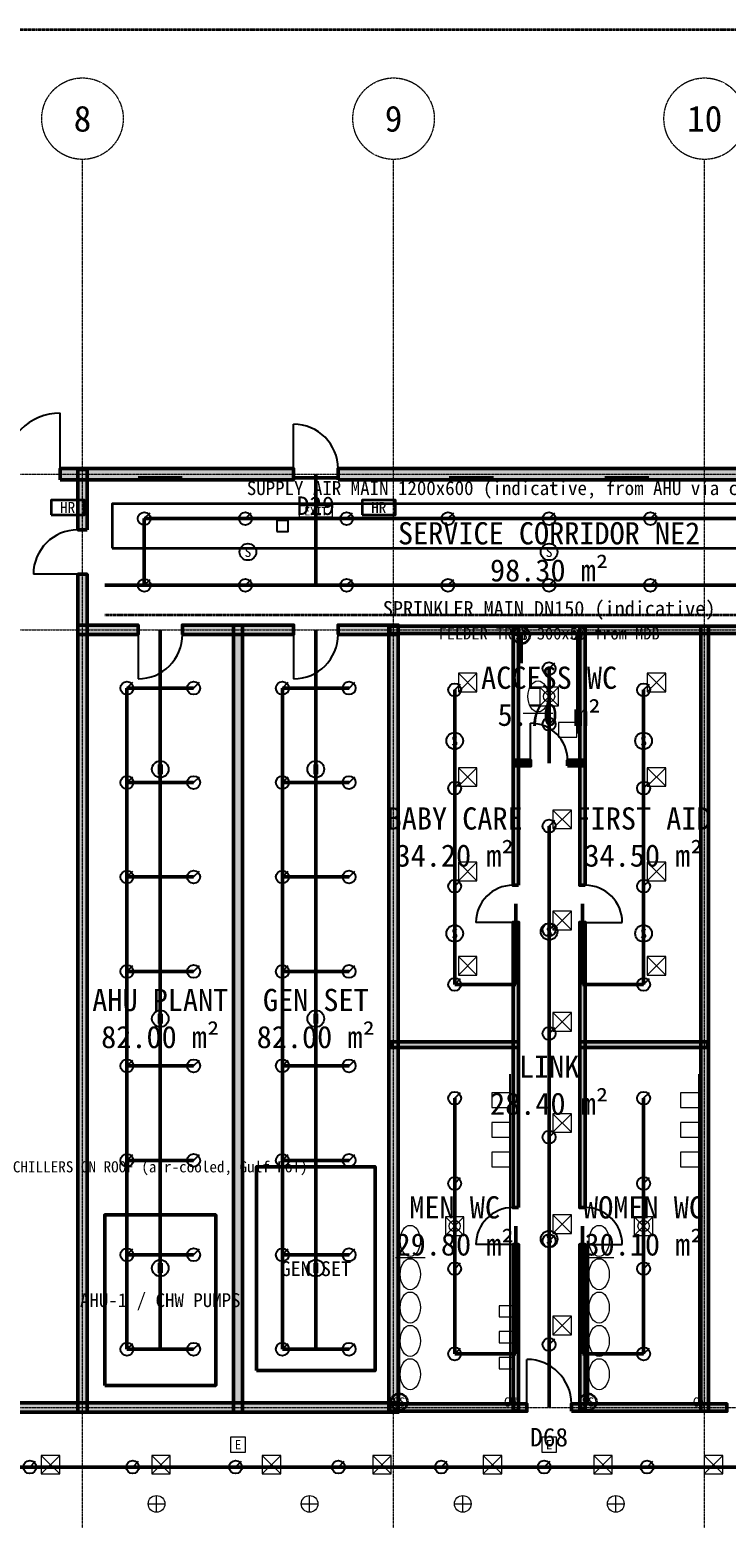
# Model space of a CAD drawing. Header units: millimetres. Extents: x -5300 to 125300, y -375 to 90375.
# Tile 6 of 9: x 62776 to 81583, y 49812 to 90000. Entities that reach past the tile are written whole.
import ezdxf
from ezdxf.enums import TextEntityAlignment as Align

# ---------------------------------------------------------------- set-up
doc = ezdxf.new("R2010")
doc.units = ezdxf.units.MM
for name, pattern in [('CENTER', [5.08, 3.175, -0.635, 0.635, -0.635]), ('DASHED', [1.524, 1.27, -0.254]), ('PHANTOM', [6.35, 3.175, -0.635, 0.635, -0.635, 0.635, -0.635])]:
    doc.linetypes.add(name, pattern=pattern)
for name, color, linetype, lineweight in [('0-填充', 8, 'Continuous', 9), ('0-墙体', 7, 'Continuous', 50), ('0-房间', 2, 'Continuous', 18), ('0-用地红线', 1, 'PHANTOM', 35), ('0-轴线', 1, 'CENTER', 13), ('0-门', 3, 'Continuous', 25), ('0-门窗编号', 2, 'Continuous', 18), ('E-ANNO-TEXT', 52, 'Continuous', 18), ('E-DB', 6, 'Continuous', 50), ('E-FALM', 230, 'Continuous', 25), ('E-LITE', 2, 'Continuous', 18), ('E-LITE-EMER', 40, 'Continuous', 18), ('E-TRAY', 210, 'DASHED', 35), ('FP-ANNO-TEXT', 14, 'Continuous', 18), ('FP-HOSE', 20, 'Continuous', 35), ('FP-SPRK-HEAD', 1, 'Continuous', 25), ('FP-SPRK-PIPE', 12, 'Continuous', 50), ('M-ANNO-TEXT', 150, 'Continuous', 18), ('M-HVAC-EQPT', 30, 'Continuous', 50), ('M-HVAC-RCG', 3, 'Continuous', 18), ('M-HVAC-SAD', 5, 'Continuous', 35), ('M-HVAC-SCD', 4, 'Continuous', 18), ('P-ANNO-TEXT', 94, 'Continuous', 18), ('P-DCW', 160, 'Continuous', 25), ('P-FIXT', 90, 'Continuous', 18), ('P-SANR', 34, 'Continuous', 35)]:
    doc.layers.add(name, color=color, linetype=linetype, lineweight=lineweight)
doc.styles.add('CN-ARIAL', font='simsun.ttc')

msp = doc.modelspace()

# ---------------------------------------------------------------- hatches: boundary and pattern name
at = {"layer": '0-填充'}
for points in [[(63600, 77850), (69900, 77850), (69900, 78150), (63600, 78150)], [(64325, 76500), (64325, 78125), (64075, 78125), (64075, 76500)], [(71100, 77850), (82500, 77850), (82500, 78150), (71100, 78150)], [(64325, 52675), (64325, 75300), (64075, 75300), (64075, 52675)], [(64075, 73675), (65700, 73675), (65700, 73925), (64075, 73925)], [(66900, 73675), (69900, 73675), (69900, 73925), (66900, 73925)], [(68525, 52675), (68525, 73925), (68275, 73925), (68275, 52675)], [(71100, 73675), (72725, 73675), (72725, 73925), (71100, 73925)], [(72725, 52675), (72725, 73925), (72475, 73925), (72475, 52675)], [(72500, 73700), (84700, 73700), (84700, 73900), (72500, 73900)], [(75975, 66900), (75975, 73875), (75825, 73875), (75825, 66900)], [(77775, 66900), (77775, 73875), (77625, 73875), (77625, 66900)], [(81100, 52700), (81100, 73900), (80900, 73900), (80900, 52700)], [(75825, 70125), (76300, 70125), (76300, 70275), (75825, 70275)], [(77300, 70125), (77775, 70125), (77775, 70275), (77300, 70275)], [(75975, 58200), (75975, 65900), (75825, 65900), (75825, 58200)], [(77775, 58200), (77775, 65900), (77625, 65900), (77625, 58200)], [(72525, 62525), (75975, 62525), (75975, 62675), (72525, 62675)], [(77625, 62525), (81075, 62525), (81075, 62675), (77625, 62675)], [(75975, 52725), (75975, 57200), (75825, 57200), (75825, 52725)], [(77775, 52725), (77775, 57200), (77625, 57200), (77625, 52725)], [(47275, 52675), (72725, 52675), (72725, 52925), (47275, 52925)], [(72500, 52700), (76200, 52700), (76200, 52900), (72500, 52900)], [(77400, 52700), (81600, 52700), (81600, 52900), (77400, 52900)]]:
    msp.add_hatch(color=256, dxfattribs=at).paths.add_polyline_path(points)

# ---------------------------------------------------------------- linework, layer by layer
at = {"layer": '0-墙体'}
for p, q in [((63600, 77850), (63600, 78150)), ((69900, 77850), (69900, 78150)), ((71100, 77850), (71100, 78150)), ((64325, 76500), (64075, 76500)), ((64325, 75300), (64075, 75300)), ((65700, 73675), (65700, 73925)), ((66900, 73675), (66900, 73925)), ((69900, 73675), (69900, 73925)), ((71100, 73675), (71100, 73925)), ((76300, 70125), (76300, 70275)), ((77300, 70125), (77300, 70275)), ((75975, 66900), (75825, 66900)), ((77775, 66900), (77625, 66900)), ((75975, 65900), (75825, 65900)), ((77775, 65900), (77625, 65900)), ((75975, 58200), (75825, 58200)), ((77775, 58200), (77625, 58200)), ((75975, 57200), (75825, 57200)), ((77775, 57200), (77625, 57200)), ((76200, 52700), (76200, 52900)), ((77400, 52700), (77400, 52900))]:
    msp.add_line(p, q, dxfattribs=at)
for points in [[(63600, 77850), (69900, 77850), (69900, 78150), (63600, 78150)], [(64325, 76500), (64325, 78125), (64075, 78125), (64075, 76500)], [(71100, 77850), (82500, 77850), (82500, 78150), (71100, 78150)], [(64325, 52675), (64325, 75300), (64075, 75300), (64075, 52675)], [(64075, 73675), (65700, 73675), (65700, 73925), (64075, 73925)], [(66900, 73675), (69900, 73675), (69900, 73925), (66900, 73925)], [(68525, 52675), (68525, 73925), (68275, 73925), (68275, 52675)], [(71100, 73675), (72725, 73675), (72725, 73925), (71100, 73925)], [(72725, 52675), (72725, 73925), (72475, 73925), (72475, 52675)], [(72500, 73700), (84700, 73700), (84700, 73900), (72500, 73900)], [(75975, 66900), (75975, 73875), (75825, 73875), (75825, 66900)], [(77775, 66900), (77775, 73875), (77625, 73875), (77625, 66900)], [(81100, 52700), (81100, 73900), (80900, 73900), (80900, 52700)], [(75825, 70125), (76300, 70125), (76300, 70275), (75825, 70275)], [(77300, 70125), (77775, 70125), (77775, 70275), (77300, 70275)], [(75975, 58200), (75975, 65900), (75825, 65900), (75825, 58200)], [(77775, 58200), (77775, 65900), (77625, 65900), (77625, 58200)], [(72525, 62525), (75975, 62525), (75975, 62675), (72525, 62675)], [(77625, 62525), (81075, 62525), (81075, 62675), (77625, 62675)], [(75975, 52725), (75975, 57200), (75825, 57200), (75825, 52725)], [(77775, 52725), (77775, 57200), (77625, 57200), (77625, 52725)], [(47275, 52675), (72725, 52675), (72725, 52925), (47275, 52925)], [(72500, 52700), (76200, 52700), (76200, 52900), (72500, 52900)], [(77400, 52700), (81600, 52700), (81600, 52900), (77400, 52900)]]:
    msp.add_lwpolyline(points, close=True, dxfattribs=at)
at = {"layer": '0-用地红线'}
msp.add_lwpolyline([(0, 0), (120000, 0), (120000, 90000), (0, 90000)], close=True, dxfattribs=at)
at = {"layer": '0-轴线'}
for p, q in [((64200, 7100), (64200, 86500)), ((72600, 7100), (72600, 86500)), ((81000, 7100), (81000, 86500)), ((-3100, 78000), (123100, 78000)), ((-3100, 73800), (123100, 73800)), ((-3100, 52800), (123100, 52800))]:
    msp.add_line(p, q, dxfattribs=at)
for centre in [(64200, 87600), (72600, 87600), (81000, 87600)]:
    msp.add_circle(centre, 1100, dxfattribs=at)
at = {"layer": '0-门'}
for p, q in [((63600, 78150), (63600, 79650)), ((69900, 78150), (69900, 79350)), ((64075, 75300), (62875, 75300)), ((65700, 73675), (65700, 72475)), ((69900, 73675), (69900, 72475)), ((76300, 70275), (76300, 71275)), ((75825, 65900), (74825, 65900)), ((77775, 65900), (78775, 65900)), ((75825, 57200), (74825, 57200)), ((77775, 57200), (78775, 57200)), ((76200, 52900), (76200, 54100))]:
    msp.add_line(p, q, dxfattribs=at)
for centre, radius, start, end in [((63600, 78150), 1500, 90, 180), ((69900, 78150), 1200, 0, 90), ((64075, 75300), 1200, 90, 180), ((65700, 73675), 1200, -90, 0), ((69900, 73675), 1200, -90, 0), ((76300, 70275), 1000, 0, 90), ((75825, 65900), 1000, 90, 180), ((77775, 65900), 1000, 0, 90), ((75825, 57200), 1000, 90, 180), ((77775, 57200), 1000, 0, 90), ((76200, 52900), 1200, 0, 90)]:
    msp.add_arc(centre, radius, start, end, dxfattribs=at)
at = {"layer": 'E-DB'}
msp.add_lwpolyline([(68900, 53800), (72100, 53800), (72100, 59300), (68900, 59300)], close=True, dxfattribs=at)
at = {"layer": 'E-FALM'}
msp.add_lwpolyline([(69450, 76450), (69750, 76450), (69750, 76750), (69450, 76750)], close=True, dxfattribs=at)
for centre in [(68666.7, 75900), (76800, 75900), (74250, 70800), (79350, 70800), (66300, 70033.3), (70500, 70033.3), (74250, 65600), (76800, 65650), (79350, 65600), (66300, 63300), (70500, 63300), (76800, 57350), (66300, 56566.7), (70500, 56566.7)]:
    msp.add_circle(centre, 225, dxfattribs=at)
at = {"layer": 'E-LITE'}
for p, q in [((66200, 49975), (66200, 50425)), ((70333.3, 49975), (70333.3, 50425)), ((74466.7, 49975), (74466.7, 50425)), ((78600, 49975), (78600, 50425)), ((65975, 50200), (66425, 50200)), ((70108.3, 50200), (70558.3, 50200)), ((74241.7, 50200), (74691.7, 50200)), ((78375, 50200), (78825, 50200))]:
    msp.add_line(p, q, dxfattribs=at)
at = {"layer": 'E-LITE', "const_width": 100}
for points in [[(65700, 77900), (66900, 77900)], [(69900, 77900), (71100, 77900)], [(74100, 77900), (75300, 77900)], [(78300, 77900), (79500, 77900)]]:
    msp.add_lwpolyline(points, dxfattribs=at)
at = {"layer": 'E-LITE'}
for centre in [(66200, 50200), (70333.3, 50200), (74466.7, 50200), (78600, 50200)]:
    msp.add_circle(centre, 225, dxfattribs=at)
at = {"layer": 'E-LITE-EMER'}
for points in [[(70050, 76850), (70950, 76850), (70950, 77150), (70050, 77150)], [(68200, 51600), (68600, 51600), (68600, 52000), (68200, 52000)], [(76600, 51600), (77000, 51600), (77000, 52000), (76600, 52000)]]:
    msp.add_lwpolyline(points, close=True, dxfattribs=at)
at = {"layer": 'E-TRAY'}
msp.add_line((64800, 74200), (88800, 74200), dxfattribs=at)
at = {"layer": 'FP-HOSE'}
for points in [[(63350, 76900), (64250, 76900), (64250, 77300), (63350, 77300)], [(71750, 76900), (72650, 76900), (72650, 77300), (71750, 77300)]]:
    msp.add_lwpolyline(points, close=True, dxfattribs=at)
at = {"layer": 'FP-SPRK-HEAD'}
for p, q in [((65866.7, 76800), (66024.2, 76957.5)), ((68600, 76800), (68757.5, 76957.5)), ((71333.3, 76800), (71490.8, 76957.5)), ((74066.7, 76800), (74224.2, 76957.5)), ((76800, 76800), (76957.5, 76957.5)), ((79533.3, 76800), (79690.8, 76957.5)), ((65866.7, 75000), (66024.2, 75157.5)), ((68600, 75000), (68757.5, 75157.5)), ((71333.3, 75000), (71490.8, 75157.5)), ((74066.7, 75000), (74224.2, 75157.5)), ((76800, 75000), (76957.5, 75157.5)), ((79533.3, 75000), (79690.8, 75157.5)), ((76800, 72750), (76957.5, 72907.5)), ((65400, 72225), (65557.5, 72382.5)), ((67200, 72225), (67357.5, 72382.5)), ((69600, 72225), (69757.5, 72382.5)), ((71400, 72225), (71557.5, 72382.5)), ((74250, 72175), (74407.5, 72332.5)), ((79350, 72175), (79507.5, 72332.5)), ((76800, 71250), (76957.5, 71407.5)), ((65400, 69675), (65557.5, 69832.5)), ((67200, 69675), (67357.5, 69832.5)), ((69600, 69675), (69757.5, 69832.5)), ((71400, 69675), (71557.5, 69832.5)), ((74250, 69525), (74407.5, 69682.5)), ((79350, 69525), (79507.5, 69682.5)), ((76800, 68500), (76957.5, 68657.5)), ((65400, 67125), (65557.5, 67282.5)), ((67200, 67125), (67357.5, 67282.5)), ((69600, 67125), (69757.5, 67282.5)), ((71400, 67125), (71557.5, 67282.5)), ((74250, 66875), (74407.5, 67032.5)), ((79350, 66875), (79507.5, 67032.5)), ((76800, 65700), (76957.5, 65857.5)), ((65400, 64575), (65557.5, 64732.5)), ((67200, 64575), (67357.5, 64732.5)), ((69600, 64575), (69757.5, 64732.5)), ((71400, 64575), (71557.5, 64732.5)), ((74250, 64225), (74407.5, 64382.5)), ((79350, 64225), (79507.5, 64382.5)), ((76800, 62900), (76957.5, 63057.5)), ((65400, 62025), (65557.5, 62182.5)), ((67200, 62025), (67357.5, 62182.5)), ((69600, 62025), (69757.5, 62182.5)), ((71400, 62025), (71557.5, 62182.5)), ((74250, 61150), (74407.5, 61307.5)), ((79350, 61150), (79507.5, 61307.5)), ((76800, 60100), (76957.5, 60257.5)), ((65400, 59475), (65557.5, 59632.5)), ((67200, 59475), (67357.5, 59632.5)), ((69600, 59475), (69757.5, 59632.5)), ((71400, 59475), (71557.5, 59632.5)), ((74250, 58850), (74407.5, 59007.5)), ((79350, 58850), (79507.5, 59007.5)), ((65400, 56925), (65557.5, 57082.5)), ((67200, 56925), (67357.5, 57082.5)), ((69600, 56925), (69757.5, 57082.5)), ((71400, 56925), (71557.5, 57082.5)), ((76800, 57300), (76957.5, 57457.5)), ((74250, 56550), (74407.5, 56707.5)), ((79350, 56550), (79507.5, 56707.5)), ((76800, 54500), (76957.5, 54657.5)), ((65400, 54375), (65557.5, 54532.5)), ((67200, 54375), (67357.5, 54532.5)), ((69600, 54375), (69757.5, 54532.5)), ((71400, 54375), (71557.5, 54532.5)), ((74250, 54250), (74407.5, 54407.5)), ((79350, 54250), (79507.5, 54407.5)), ((62777.8, 51192.9), (62935.3, 51350.4)), ((65555.6, 51192.9), (65713.1, 51350.4)), ((68333.3, 51192.9), (68490.8, 51350.4)), ((71111.1, 51192.9), (71268.6, 51350.4)), ((73888.9, 51192.9), (74046.4, 51350.4)), ((76666.7, 51192.9), (76824.2, 51350.4)), ((79444.4, 51192.9), (79601.9, 51350.4))]:
    msp.add_line(p, q, dxfattribs=at)
for centre in [(65866.7, 76800), (68600, 76800), (71333.3, 76800), (74066.7, 76800), (76800, 76800), (79533.3, 76800), (65866.7, 75000), (68600, 75000), (71333.3, 75000), (74066.7, 75000), (76800, 75000), (79533.3, 75000), (76800, 72750), (65400, 72225), (67200, 72225), (69600, 72225), (71400, 72225), (74250, 72175), (79350, 72175), (76800, 71250), (65400, 69675), (67200, 69675), (69600, 69675), (71400, 69675), (74250, 69525), (79350, 69525), (76800, 68500), (65400, 67125), (67200, 67125), (69600, 67125), (71400, 67125), (74250, 66875), (79350, 66875), (76800, 65700), (65400, 64575), (67200, 64575), (69600, 64575), (71400, 64575), (74250, 64225), (79350, 64225), (76800, 62900), (65400, 62025), (67200, 62025), (69600, 62025), (71400, 62025), (74250, 61150), (79350, 61150), (76800, 60100), (65400, 59475), (67200, 59475), (69600, 59475), (71400, 59475), (74250, 58850), (79350, 58850), (76800, 57300), (65400, 56925), (67200, 56925), (69600, 56925), (71400, 56925), (74250, 56550), (79350, 56550), (76800, 54500), (65400, 54375), (67200, 54375), (69600, 54375), (71400, 54375), (74250, 54250), (79350, 54250), (62777.8, 51192.9), (65555.6, 51192.9), (68333.3, 51192.9), (71111.1, 51192.9), (73888.9, 51192.9), (76666.7, 51192.9), (79444.4, 51192.9)]:
    msp.add_circle(centre, 175, dxfattribs=at)
at = {"layer": 'FP-SPRK-PIPE'}
for p, q in [((70500, 75000), (70500, 78000)), ((65866.7, 76800), (68600, 76800)), ((65866.7, 75000), (65866.7, 76800)), ((68600, 76800), (71333.3, 76800)), ((71333.3, 76800), (74066.7, 76800)), ((74066.7, 76800), (76800, 76800)), ((76800, 76800), (79533.3, 76800)), ((79533.3, 76800), (82266.7, 76800)), ((64800, 75000), (88800, 75000)), ((65866.7, 75000), (68600, 75000)), ((65866.7, 75000), (70500, 75000)), ((68600, 75000), (71333.3, 75000)), ((71333.3, 75000), (74066.7, 75000)), ((74066.7, 75000), (76800, 75000)), ((76800, 75000), (79533.3, 75000)), ((79533.3, 75000), (82266.7, 75000)), ((66300, 54375), (66300, 73800)), ((70500, 54375), (70500, 73800)), ((76800, 71250), (76800, 72750)), ((65400, 72225), (67200, 72225)), ((65400, 69675), (65400, 72225)), ((69600, 72225), (71400, 72225)), ((69600, 69675), (69600, 72225)), ((74250, 69525), (74250, 72175)), ((79350, 69525), (79350, 72175)), ((76800, 71250), (76800, 71250)), ((76800, 71250), (76800, 70200)), ((65400, 69675), (67200, 69675)), ((65400, 67125), (65400, 69675)), ((69600, 69675), (71400, 69675)), ((69600, 67125), (69600, 69675)), ((74250, 66875), (74250, 69525)), ((79350, 66875), (79350, 69525)), ((76800, 65700), (76800, 68500)), ((65400, 67125), (67200, 67125)), ((65400, 64575), (65400, 67125)), ((69600, 67125), (71400, 67125)), ((69600, 64575), (69600, 67125)), ((74250, 64225), (74250, 66875)), ((79350, 64225), (79350, 66875)), ((75900, 64225), (75900, 66400)), ((77700, 64225), (77700, 66400)), ((76800, 62900), (76800, 65700)), ((65400, 64575), (67200, 64575)), ((65400, 62025), (65400, 64575)), ((69600, 64575), (71400, 64575)), ((69600, 62025), (69600, 64575)), ((74250, 64225), (75900, 64225)), ((79350, 64225), (77700, 64225)), ((76800, 60100), (76800, 62900)), ((65400, 62025), (67200, 62025)), ((65400, 59475), (65400, 62025)), ((69600, 62025), (71400, 62025)), ((69600, 59475), (69600, 62025)), ((74250, 58850), (74250, 61150)), ((79350, 58850), (79350, 61150)), ((76800, 57300), (76800, 60100)), ((65400, 59475), (67200, 59475)), ((65400, 56925), (65400, 59475)), ((69600, 59475), (71400, 59475)), ((69600, 56925), (69600, 59475)), ((74250, 56550), (74250, 58850)), ((79350, 56550), (79350, 58850)), ((75900, 54250), (75900, 57700)), ((77700, 54250), (77700, 57700)), ((76800, 54500), (76800, 57300)), ((65400, 56925), (67200, 56925)), ((65400, 54375), (65400, 56925)), ((69600, 56925), (71400, 56925)), ((69600, 54375), (69600, 56925)), ((74250, 54250), (74250, 56550)), ((79350, 54250), (79350, 56550)), ((65400, 54375), (67200, 54375)), ((65400, 54375), (66300, 54375)), ((69600, 54375), (71400, 54375)), ((69600, 54375), (70500, 54375)), ((76800, 54500), (76800, 54500)), ((76800, 54500), (76800, 52800)), ((74250, 54250), (75900, 54250)), ((79350, 54250), (77700, 54250)), ((60000, 51192.9), (62777.8, 51192.9)), ((62777.8, 51192.9), (65555.6, 51192.9)), ((65555.6, 51192.9), (68333.3, 51192.9)), ((68333.3, 51192.9), (71111.1, 51192.9)), ((71111.1, 51192.9), (73888.9, 51192.9)), ((73888.9, 51192.9), (76666.7, 51192.9)), ((76666.7, 51192.9), (79444.4, 51192.9)), ((79444.4, 51192.9), (82222.2, 51192.9))]:
    msp.add_line(p, q, dxfattribs=at)
at = {"layer": 'M-HVAC-EQPT'}
msp.add_lwpolyline([(64800, 53400), (67800, 53400), (67800, 58000), (64800, 58000)], close=True, dxfattribs=at)
at = {"layer": 'M-HVAC-RCG'}
for p, q in [((76550, 71750), (77050, 72250)), ((76550, 72250), (77050, 71750)), ((74000, 57450), (74500, 57950)), ((74000, 57950), (74500, 57450)), ((79100, 57450), (79600, 57950)), ((79100, 57950), (79600, 57450))]:
    msp.add_line(p, q, dxfattribs=at)
for points in [[(76550, 71750), (77050, 71750), (77050, 72250), (76550, 72250)], [(74000, 57450), (74500, 57450), (74500, 57950), (74000, 57950)], [(79100, 57450), (79600, 57450), (79600, 57950), (79100, 57950)]]:
    msp.add_lwpolyline(points, close=True, dxfattribs=at)
at = {"layer": 'M-HVAC-SAD'}
msp.add_lwpolyline([(65000, 76000), (88600, 76000), (88600, 77200), (65000, 77200)], close=True, dxfattribs=at)
at = {"layer": 'M-HVAC-SCD'}
for p, q in [((74350, 72125), (74850, 72625)), ((74350, 72625), (74850, 72125)), ((79450, 72125), (79950, 72625)), ((79450, 72625), (79950, 72125)), ((74350, 69575), (74850, 70075)), ((74350, 70075), (74850, 69575)), ((79450, 69575), (79950, 70075)), ((79450, 70075), (79950, 69575)), ((76900, 68433.3), (77400, 68933.3)), ((76900, 68933.3), (77400, 68433.3)), ((74350, 67025), (74850, 67525)), ((74350, 67525), (74850, 67025)), ((79450, 67025), (79950, 67525)), ((79450, 67525), (79950, 67025)), ((76900, 65700), (77400, 66200)), ((76900, 66200), (77400, 65700)), ((74350, 64475), (74850, 64975)), ((74350, 64975), (74850, 64475)), ((79450, 64475), (79950, 64975)), ((79450, 64975), (79950, 64475)), ((76900, 62966.7), (77400, 63466.7)), ((76900, 63466.7), (77400, 62966.7)), ((76900, 60233.3), (77400, 60733.3)), ((76900, 60733.3), (77400, 60233.3)), ((76900, 57500), (77400, 58000)), ((76900, 58000), (77400, 57500)), ((76900, 54766.7), (77400, 55266.7)), ((76900, 55266.7), (77400, 54766.7)), ((63084, 51007.7), (63584, 51507.7)), ((63084, 51507.7), (63584, 51007.7)), ((66068, 51007.7), (66568, 51507.7)), ((66068, 51507.7), (66568, 51007.7)), ((69052, 51007.7), (69552, 51507.7)), ((69052, 51507.7), (69552, 51007.7)), ((72036, 51007.7), (72536, 51507.7)), ((72036, 51507.7), (72536, 51007.7)), ((75020, 51007.7), (75520, 51507.7)), ((75020, 51507.7), (75520, 51007.7)), ((78004, 51007.7), (78504, 51507.7)), ((78004, 51507.7), (78504, 51007.7)), ((80988, 51007.7), (81488, 51507.7)), ((80988, 51507.7), (81488, 51007.7))]:
    msp.add_line(p, q, dxfattribs=at)
for points in [[(74350, 72125), (74850, 72125), (74850, 72625), (74350, 72625)], [(79450, 72125), (79950, 72125), (79950, 72625), (79450, 72625)], [(74350, 69575), (74850, 69575), (74850, 70075), (74350, 70075)], [(79450, 69575), (79950, 69575), (79950, 70075), (79450, 70075)], [(76900, 68433.3), (77400, 68433.3), (77400, 68933.3), (76900, 68933.3)], [(74350, 67025), (74850, 67025), (74850, 67525), (74350, 67525)], [(79450, 67025), (79950, 67025), (79950, 67525), (79450, 67525)], [(76900, 65700), (77400, 65700), (77400, 66200), (76900, 66200)], [(74350, 64475), (74850, 64475), (74850, 64975), (74350, 64975)], [(79450, 64475), (79950, 64475), (79950, 64975), (79450, 64975)], [(76900, 62966.7), (77400, 62966.7), (77400, 63466.7), (76900, 63466.7)], [(76900, 60233.3), (77400, 60233.3), (77400, 60733.3), (76900, 60733.3)], [(76900, 57500), (77400, 57500), (77400, 58000), (76900, 58000)], [(76900, 54766.7), (77400, 54766.7), (77400, 55266.7), (76900, 55266.7)], [(63084, 51007.7), (63584, 51007.7), (63584, 51507.7), (63084, 51507.7)], [(66068, 51007.7), (66568, 51007.7), (66568, 51507.7), (66068, 51507.7)], [(69052, 51007.7), (69552, 51007.7), (69552, 51507.7), (69052, 51507.7)], [(72036, 51007.7), (72536, 51007.7), (72536, 51507.7), (72036, 51507.7)], [(75020, 51007.7), (75520, 51007.7), (75520, 51507.7), (75020, 51507.7)], [(78004, 51007.7), (78504, 51007.7), (78504, 51507.7), (78004, 51507.7)], [(80988, 51007.7), (81488, 51007.7), (81488, 51507.7), (80988, 51507.7)]]:
    msp.add_lwpolyline(points, close=True, dxfattribs=at)
at = {"layer": 'P-DCW'}
for p, q in [((77550, 73650), (77550, 71000)), ((75750, 52950), (75750, 61800)), ((80850, 52950), (80850, 61800))]:
    msp.add_line(p, q, dxfattribs=at)
at = {"layer": 'P-FIXT'}
for p, q in [((76100, 71550), (76900, 71550)), ((72650, 56850), (73450, 56850)), ((77750, 56850), (78550, 56850))]:
    msp.add_line(p, q, dxfattribs=at)
for points in [[(77050, 70900), (77550, 70900), (77550, 71300), (77050, 71300)], [(75250, 60900), (75750, 60900), (75750, 61300), (75250, 61300)], [(80350, 60900), (80850, 60900), (80850, 61300), (80350, 61300)], [(75250, 60100), (75750, 60100), (75750, 60500), (75250, 60500)], [(80350, 60100), (80850, 60100), (80850, 60500), (80350, 60500)], [(75250, 59300), (75750, 59300), (75750, 59700), (75250, 59700)], [(80350, 59300), (80850, 59300), (80850, 59700), (80350, 59700)], [(75450, 55250), (75800, 55250), (75800, 55550), (75450, 55550)], [(75450, 54550), (75800, 54550), (75800, 54850), (75450, 54850)], [(75450, 53850), (75800, 53850), (75800, 54150), (75450, 54150)]]:
    msp.add_lwpolyline(points, close=True, dxfattribs=at)
for centre in [(76800, 72000), (74250, 57700), (79350, 57700)]:
    msp.add_circle(centre, 150, dxfattribs=at)
for centre in [(76500, 72000), (73050, 57300), (78150, 57300), (73050, 56400), (78150, 56400), (73050, 55500), (78150, 55500), (73050, 54600), (78150, 54600), (73050, 53700), (78150, 53700)]:
    msp.add_ellipse(centre, major_axis=(0, 420), ratio=0.65, dxfattribs=at)
at = {"layer": 'P-SANR'}
for p, q in [((76050, 73650), (76050, 72900)), ((72750, 52950), (72750, 57300)), ((77850, 52950), (77850, 57300))]:
    msp.add_line(p, q, dxfattribs=at)
for centre in [(76050, 73650), (72750, 52950), (77850, 52950)]:
    msp.add_circle(centre, 225, dxfattribs=at)

# ---------------------------------------------------------------- texts
at = {"layer": '0-房间', "char_height": 600, "attachment_point": 5, "style": 'CN-ARIAL'}
for s, insert in [('SERVICE CORRIDOR NE2\\P98.30 m²', (76800, 75900)), ('ACCESS WC\\P5.70 m²', (76800, 72000)), ('BABY CARE\\P34.20 m²', (74250, 68200)), ('FIRST AID\\P34.50 m²', (79350, 68200)), ('AHU PLANT\\P82.00 m²', (66300, 63300)), ('GEN SET\\P82.00 m²', (70500, 63300)), ('LINK\\P28.40 m²', (76800, 61500)), ('MEN WC\\P29.80 m²', (74250, 57700)), ('WOMEN WC\\P30.10 m²', (79350, 57700))]:
    msp.add_mtext(s, dxfattribs=dict(at, insert=insert))
at = {"layer": '0-轴线', "style": 'CN-ARIAL'}
for s, p in [('8', (64200, 87600)), ('9', (72600, 87600)), ('10', (81000, 87600))]:
    msp.add_text(s, height=700, dxfattribs=at).set_placement(p, align=Align.MIDDLE_CENTER)
at = {"layer": '0-门窗编号', "style": 'CN-ARIAL'}
for s, p in [('D29', (70500, 77150)), ('D68', (76800, 52000))]:
    msp.add_text(s, height=500, dxfattribs=at).set_placement(p, align=Align.MIDDLE_CENTER)
at = {"layer": 'E-ANNO-TEXT', "style": 'CN-ARIAL'}
for s, height, p in [('EXIT', 225, (70500, 77000)), ('FEEDER TRAY 300x50 from MDB', 325, (76800, 73700)), ('GEN SET', 400, (70500, 56550))]:
    msp.add_text(s, height=height, dxfattribs=at).set_placement(p, align=Align.MIDDLE_CENTER)
at = {"layer": 'E-FALM', "style": 'CN-ARIAL'}
for s, p in [('S', (68666.7, 75900)), ('S', (76800, 75900)), ('S', (74250, 70800)), ('S', (79350, 70800)), ('H', (66300, 70033.3)), ('H', (70500, 70033.3)), ('S', (74250, 65600)), ('S', (76800, 65650)), ('S', (79350, 65600)), ('H', (66300, 63300)), ('H', (70500, 63300)), ('S', (76800, 57350)), ('H', (66300, 56566.7)), ('H', (70500, 56566.7))]:
    msp.add_text(s, height=270, dxfattribs=at).set_placement(p, align=Align.MIDDLE_CENTER)
at = {"layer": 'E-LITE-EMER', "style": 'CN-ARIAL'}
for p in [(68400, 51800), (76800, 51800)]:
    msp.add_text('E', height=250, dxfattribs=at).set_placement(p, align=Align.MIDDLE_CENTER)
at = {"layer": 'FP-ANNO-TEXT', "style": 'CN-ARIAL'}
for s, height, p in [('HR', 300, (63800, 77100)), ('HR', 300, (72200, 77100)), ('SPRINKLER MAIN DN150 (indicative)', 400, (76800, 74375))]:
    msp.add_text(s, height=height, dxfattribs=at).set_placement(p, align=Align.MIDDLE_CENTER)
at = {"layer": 'M-ANNO-TEXT', "style": 'CN-ARIAL'}
for s, height, p in [('SUPPLY AIR MAIN 1200x600 (indicative, from AHU via ceiling void)', 375, (76800, 77625)), ('CHILLERS ON ROOF (air-cooled, Gulf RoT)', 300, (66300, 59300)), ('AHU-1 / CHW PUMPS', 375, (66300, 55700))]:
    msp.add_text(s, height=height, dxfattribs=at).set_placement(p, align=Align.MIDDLE_CENTER)
at = {"layer": 'P-ANNO-TEXT', "style": 'CN-ARIAL'}
for s, p in [('SS', (76050, 73650)), ('CW', (77550, 73650)), ('SS', (72750, 52950)), ('CW', (75750, 52950)), ('SS', (77850, 52950)), ('CW', (80850, 52950))]:
    msp.add_text(s, height=250, dxfattribs=at).set_placement(p, align=Align.MIDDLE_CENTER)

doc.saveas('drawing.dxf')
